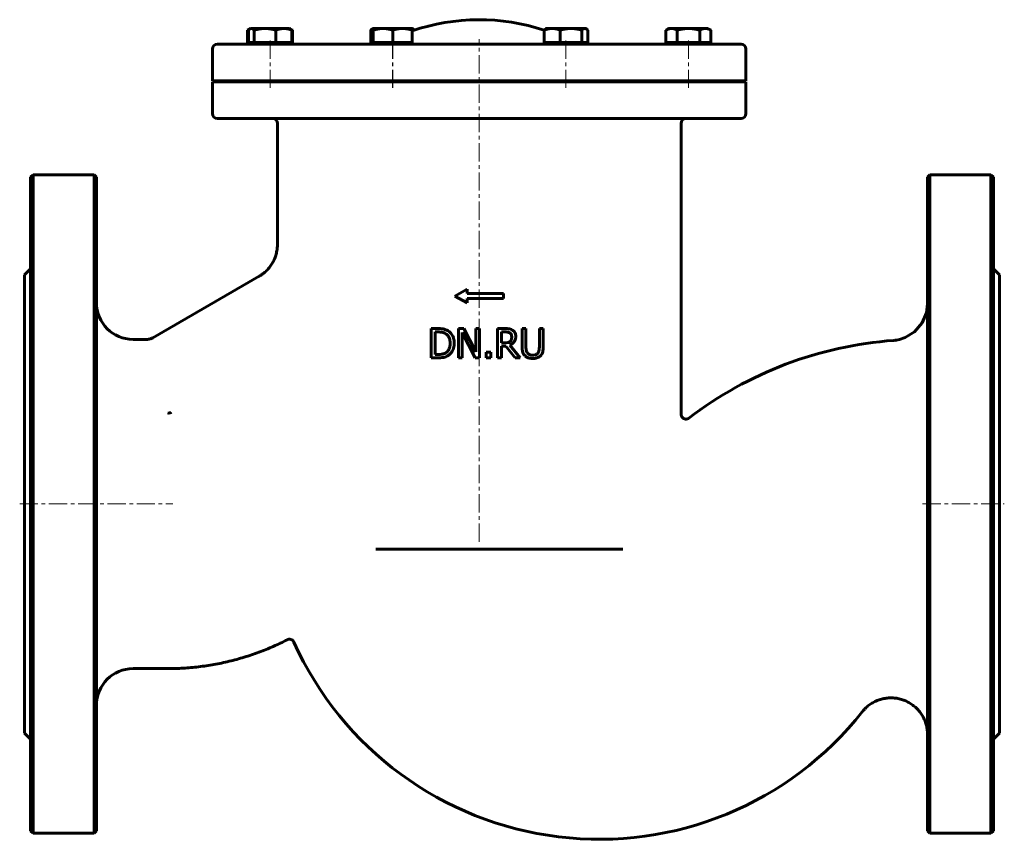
# Model space of a CAD drawing. Header units: millimetres. Extents: x -202 to 202, y -168 to 168.
import ezdxf

# ---------------------------------------------------------------- set-up
doc = ezdxf.new("R2010")
doc.units = ezdxf.units.MM
doc.linetypes.add('K5LT_AXLED', pattern=[12, 7.5, -1.5, 1.5, -1.5])
doc.linetypes.add('K5LT_BASIC', pattern=[0])
doc.layers.add('Системный слой (1)', color=7, linetype='Continuous', true_color=0x6c6c6c)

# ---------------------------------------------------------------- blocks, each defined once
blk = doc.blocks.new('U0')
at = {"layer": 'Системный слой (1)', "color": 143, "linetype": 'K5LT_BASIC', "lineweight": 60, "true_color": 0x33acca}
for p, q in [((170.5, -30.54995), (170.5, 103.45005)), ((170.5, -164.54995), (170.5, -30.54995))]:
    blk.add_line(p, q, dxfattribs=at)
blk = doc.blocks.new('U1')
at = {"layer": 'Системный слой (1)', "color": 143, "linetype": 'K5LT_BASIC', "lineweight": 60, "true_color": 0x33acca}
for p, q in [((200, -30.54995), (200, 63.45005)), ((200, -124.54995), (200, -30.54995))]:
    blk.add_line(p, q, dxfattribs=at)
blk = doc.blocks.new('U2')
at = {"layer": 'Системный слой (1)', "color": 143, "linetype": 'K5LT_BASIC', "lineweight": 60, "true_color": 0x33acca}
for p, q in [((-170.5, -30.54995), (-170.5, 103.45005)), ((-170.5, -164.54995), (-170.5, -30.54995))]:
    blk.add_line(p, q, dxfattribs=at)
blk = doc.blocks.new('U3')
at = {"layer": 'Системный слой (1)', "color": 143, "linetype": 'K5LT_BASIC', "lineweight": 60, "true_color": 0x33acca}
for p, q in [((197.5, 103.45005), (197.5, -30.54995)), ((197.5, -30.54995), (197.5, -164.54995))]:
    blk.add_line(p, q, dxfattribs=at)
blk = doc.blocks.new('U4')
at = {"layer": 'Системный слой (1)', "color": 143, "linetype": 'K5LT_BASIC', "lineweight": 60, "true_color": 0x33acca}
for p, q in [((170.05, 47.82), (170.5, 51.49)), ((168.35, 43.75), (170.05, 47.82)), ((165.19, 40.04), (168.35, 43.75)), ((156.6, 36.53), (156.6, 36.53)), ((156.6, 36.53), (156.6, 36.53)), ((156.6, 36.53), (156.6, 36.53)), ((156.6, 36.53), (156.61, 36.53)), ((156.61, 36.53), (156.61, 36.53)), ((156.61, 36.53), (156.61, 36.53)), ((156.61, 36.53), (156.61, 36.53)), ((156.61, 36.53), (156.62, 36.53)), ((156.62, 36.53), (156.64, 36.53)), ((156.64, 36.53), (156.68, 36.54)), ((156.68, 36.54), (156.76, 36.54)), ((156.76, 36.54), (156.91, 36.56)), ((156.91, 36.56), (157.22, 36.59)), ((157.22, 36.59), (157.83, 36.67)), ((157.83, 36.67), (159.03, 36.91)), ((159.03, 36.91), (161.37, 37.68)), ((161.37, 37.68), (165.19, 40.04))]:
    blk.add_line(p, q, dxfattribs=at)
blk = doc.blocks.new('U5')
at = {"layer": 'Системный слой (1)', "color": 143, "linetype": 'K5LT_BASIC', "lineweight": 60, "true_color": 0x33acca}
for p, q in [((-200, -30.54995), (-200, 63.45005)), ((-200, -124.54995), (-200, -30.54995))]:
    blk.add_line(p, q, dxfattribs=at)
blk = doc.blocks.new('U6')
at = {"layer": 'Системный слой (1)', "color": 143, "linetype": 'K5LT_BASIC', "lineweight": 60, "true_color": 0x33acca}
for p, q in [((-197.5, 103.45005), (-197.5, -30.54995)), ((-197.5, -30.54995), (-197.5, -164.54995))]:
    blk.add_line(p, q, dxfattribs=at)
blk = doc.blocks.new('U7')
at = {"layer": 'Системный слой (1)', "color": 143, "linetype": 'K5LT_BASIC', "lineweight": 60, "true_color": 0x33acca}
for p, q in [((30.07, 164.43), (29.88, 164.45)), ((30.25, 164.38), (30.07, 164.43)), ((30.44, 164.29), (30.25, 164.38)), ((30.64, 164.15), (30.44, 164.29)), ((30.85, 163.97), (30.64, 164.15)), ((31.08, 163.74), (30.85, 163.97))]:
    blk.add_line(p, q, dxfattribs=at)
blk = doc.blocks.new('U8')
at = {"layer": 'Системный слой (1)', "color": 143, "linetype": 'K5LT_BASIC', "lineweight": 60, "true_color": 0x33acca}
for p, q in [((-90.44, 163.95), (-90.63, 164.04)), ((-90.25, 163.85), (-90.44, 163.95)), ((-90.05, 163.74), (-90.25, 163.85))]:
    blk.add_line(p, q, dxfattribs=at)
blk = doc.blocks.new('U9')
at = {"layer": 'Системный слой (1)', "color": 143, "linetype": 'K5LT_BASIC', "lineweight": 60, "true_color": 0x33acca}
for p, q in [((-108.28, 163.87), (-108.52, 163.74)), ((-108.04, 163.99), (-108.28, 163.87)), ((-107.8, 164.1), (-108.04, 163.99))]:
    blk.add_line(p, q, dxfattribs=at)
blk = doc.blocks.new('U10')
at = {"layer": 'Системный слой (1)', "color": 143, "linetype": 'K5LT_BASIC', "lineweight": 60, "true_color": 0x33acca}
for p, q in [((-122.86, 142.55), (47.93, 142.55)), ((47.93, 142.55), (95.98, 142.55))]:
    blk.add_line(p, q, dxfattribs=at)
blk = doc.blocks.new('U11')
at = {"layer": 'Системный слой (1)', "color": 143, "linetype": 'K5LT_BASIC', "lineweight": 60, "true_color": 0x33acca}
for p, q in [((63.96, 164.2), (63.9, 164.15)), ((64.03, 164.25), (63.96, 164.2)), ((64.1, 164.29), (64.03, 164.25)), ((64.16, 164.32), (64.1, 164.29)), ((64.22, 164.35), (64.16, 164.32)), ((64.29, 164.38), (64.22, 164.35))]:
    blk.add_line(p, q, dxfattribs=at)
blk = doc.blocks.new('U12')
at = {"layer": 'Системный слой (1)', "color": 143, "linetype": 'K5LT_BASIC', "lineweight": 60, "true_color": 0x33acca}
for p, q in [((-40.88, 164.36), (-40.95, 164.38)), ((-40.81, 164.32), (-40.88, 164.36)), ((-40.75, 164.29), (-40.81, 164.32)), ((-40.55, 164.15), (-40.75, 164.29)), ((-40.34, 163.98), (-40.55, 164.15)), ((-40.12, 163.75), (-40.34, 163.98))]:
    blk.add_line(p, q, dxfattribs=at)
blk = doc.blocks.new('U13')
at = {"layer": 'Системный слой (1)', "color": 143, "linetype": 'K5LT_BASIC', "lineweight": 60, "true_color": 0x33acca}
for p, q in [((-57.61, 163.87), (-57.95, 163.74)), ((-57.28, 163.99), (-57.61, 163.87)), ((-56.95, 164.09), (-57.28, 163.99))]:
    blk.add_line(p, q, dxfattribs=at)
blk = doc.blocks.new('U14')
at = {"layer": 'Системный слой (1)', "color": 143, "linetype": 'K5LT_BASIC', "lineweight": 60, "true_color": 0x33acca}
for p, q in [((-107.95, 163.97), (-108.17, 163.74)), ((-107.74, 164.15), (-107.95, 163.97)), ((-107.53, 164.29), (-107.74, 164.15)), ((-107.35, 164.38), (-107.53, 164.29)), ((-107.16, 164.43), (-107.35, 164.38)), ((-106.98, 164.45), (-107.16, 164.43))]:
    blk.add_line(p, q, dxfattribs=at)

msp = doc.modelspace()

# ---------------------------------------------------------------- linework, layer by layer
at = {"layer": 'Системный слой (1)', "color": 143, "linetype": 'K5LT_BASIC', "lineweight": 60, "true_color": 0x33acca}
for p, q in [((-107.28, 164.45), (-108.52, 163.74)), ((-108.52, 158.65), (-108.52, 163.74)), ((-108.17, 158.65), (-108.17, 163.74)), ((-107.25, 164.45), (-107.53, 164.29)), ((-107.28, 164.45), (-107.25, 164.45)), ((-107.25, 164.45), (-106.98, 164.45)), ((-106.98, 164.45), (-101.32, 164.45)), ((-105.78, 158.65), (-105.78, 163.74)), ((-101.32, 164.45), (-93.6, 164.45)), ((-96.86, 158.65), (-96.86, 163.74)), ((-93.6, 164.45), (-91.25, 164.45)), ((-91.25, 164.45), (-90.97, 164.29)), ((-90.77, 164.15), (-90.05, 163.74)), ((-90.33, 158.65), (-90.33, 163.74)), ((-90.05, 158.65), (-90.05, 163.74)), ((-57.95, 158.65), (-57.95, 163.74)), ((-57.03, 164.45), (-57.31, 164.29)), ((-57.03, 164.45), (-56.95, 164.45)), ((-56.95, 163.74), (-56.95, 164.45)), ((-56.95, 164.45), (-52.95, 164.45)), ((-56.95, 158.65), (-56.95, 163.74)), ((-52.95, 164.45), (-44.95, 164.45)), ((-48.95, 158.65), (-48.95, 163.74)), ((-44.95, 164.45), (-40.95, 164.45)), ((-40.95, 164.45), (-40.95, 163.74)), ((-40.95, 164.41), (-40.75, 164.29)), ((-40.95, 158.65), (-40.95, 163.74)), ((13.23, 158.65), (13.23, 163.74)), ((14.15, 164.45), (13.87, 164.29)), ((14.08, 164.41), (14.08, 164.45)), ((14.08, 164.45), (14.15, 164.45)), ((14.15, 164.45), (16.5, 164.45)), ((16.5, 164.45), (24.22, 164.45)), ((19.76, 158.65), (19.76, 163.74)), ((24.22, 164.45), (29.88, 164.45)), ((28.69, 158.65), (28.69, 163.74)), ((29.88, 164.45), (30.15, 164.45)), ((30.15, 164.45), (30.44, 164.29)), ((31.08, 158.65), (31.08, 163.74)), ((64.41, 164.45), (63.17, 163.74)), ((63.17, 158.65), (63.17, 163.74)), ((64.38, 164.45), (64.1, 164.29)), ((64.38, 164.45), (64.41, 164.45)), ((64.41, 164.45), (65.48, 164.45)), ((65.48, 164.45), (72.41, 164.45)), ((67.79, 158.65), (67.79, 163.74)), ((72.41, 164.45), (79.34, 164.45)), ((77.03, 158.65), (77.03, 163.74)), ((79.34, 164.45), (80.41, 164.45)), ((80.41, 164.45), (81.65, 163.74)), ((81.65, 158.65), (81.65, 163.74)), ((93.98, 158.05), (-120.86, 158.05)), ((-108.17, 158.65), (-108.52, 158.65)), ((-106.98, 158.65), (-108.17, 158.65)), ((-107.28, 158.65), (-107.28, 158.05)), ((-107.25, 158.65), (-107.25, 158.05)), ((-105.78, 158.65), (-106.98, 158.65)), ((-101.32, 158.65), (-105.78, 158.65)), ((-96.86, 158.65), (-101.32, 158.65)), ((-93.6, 158.65), (-96.86, 158.65)), ((-90.33, 158.65), (-93.6, 158.65)), ((-91.25, 158.65), (-91.25, 158.05)), ((-90.05, 158.65), (-90.33, 158.65)), ((-56.95, 158.65), (-57.95, 158.65)), ((-57.03, 158.65), (-57.03, 158.05)), ((-56.95, 158.65), (-56.95, 158.05)), ((-52.95, 158.65), (-56.95, 158.65)), ((-48.95, 158.65), (-52.95, 158.65)), ((-44.95, 158.65), (-48.95, 158.65)), ((-40.95, 158.65), (-44.95, 158.65)), ((-40.95, 158.65), (-40.95, 158.05)), ((16.5, 158.65), (13.23, 158.65)), ((14.15, 158.65), (14.15, 158.05)), ((19.76, 158.65), (16.5, 158.65)), ((24.22, 158.65), (19.76, 158.65)), ((28.69, 158.65), (24.22, 158.65)), ((29.88, 158.65), (28.69, 158.65)), ((31.08, 158.65), (29.88, 158.65)), ((30.15, 158.65), (30.15, 158.05)), ((65.48, 158.65), (63.17, 158.65)), ((64.38, 158.65), (64.38, 158.05)), ((64.41, 158.65), (64.41, 158.05)), ((67.79, 158.65), (65.48, 158.65)), ((72.41, 158.65), (67.79, 158.65)), ((77.03, 158.65), (72.41, 158.65)), ((79.34, 158.65), (77.03, 158.65)), ((81.65, 158.65), (79.34, 158.65)), ((80.41, 158.65), (80.41, 158.05)), ((-122.86, 143.05), (-122.86, 156.05)), ((95.98, 143.05), (95.98, 156.05)), ((-122.86, 143.05), (95.98, 143.05)), ((-122.86, 129.55), (-122.86, 142.55)), ((-104.28, 143.05), (-104.28, 142.97)), ((-103.86, 142.55), (-104.28, 142.97)), ((-104.25, 142.97), (-104.28, 142.97)), ((-104.25, 143.05), (-104.25, 142.97)), ((-102.79, 142.97), (-104.25, 142.97)), ((-103.83, 142.55), (-104.25, 142.97)), ((-94.25, 142.97), (-102.79, 142.97)), ((-94.67, 142.55), (-94.25, 142.97)), ((-94.25, 143.05), (-94.25, 142.97)), ((-54.03, 143.05), (-54.03, 142.97)), ((-53.61, 142.55), (-54.03, 142.97)), ((-53.95, 142.97), (-54.03, 142.97)), ((-53.95, 143.05), (-53.95, 142.97)), ((-48.95, 142.97), (-53.95, 142.97)), ((-53.53, 142.55), (-53.95, 142.97)), ((-43.95, 142.97), (-48.95, 142.97)), ((-44.37, 142.55), (-43.95, 142.97)), ((-43.95, 143.05), (-43.95, 142.97)), ((-20.94, 142.55), (-20.94, 143.05)), ((-5.94, 142.55), (-5.94, 143.05)), ((17.08, 143.05), (17.08, 142.97)), ((17.15, 142.97), (17.08, 142.97)), ((17.5, 142.55), (17.08, 142.97)), ((17.15, 143.05), (17.15, 142.97)), ((17.57, 142.55), (17.15, 142.97)), ((25.69, 142.97), (17.15, 142.97)), ((27.15, 142.97), (25.69, 142.97)), ((26.73, 142.55), (27.15, 142.97)), ((27.15, 143.05), (27.15, 142.97)), ((67.38, 143.05), (67.38, 142.97)), ((67.8, 142.55), (67.38, 142.97)), ((67.41, 142.97), (67.38, 142.97)), ((67.41, 143.05), (67.41, 142.97)), ((77.41, 142.97), (67.41, 142.97)), ((67.83, 142.55), (67.41, 142.97)), ((76.99, 142.55), (77.41, 142.97)), ((77.41, 143.05), (77.41, 142.97)), ((95.98, 129.55), (95.98, 142.55)), ((-120.86, 127.55), (93.98, 127.55)), ((-96.25, 75.82), (-96.25, 125.55)), ((69.38, 6.28), (69.38, 125.55)), ((-197.5, 103.45), (-196.5, 104.45)), ((-196.5, -30.55), (-196.5, 104.45)), ((-171.5, 104.45), (-196.5, 104.45)), ((-170.5, 103.45), (-171.5, 104.45)), ((-171.5, 104.45), (-171.5, -30.55)), ((170.5, 103.45), (171.5, 104.45)), ((171.5, 104.45), (171.5, -30.55)), ((196.5, 104.45), (171.5, 104.45)), ((196.5, -30.55), (196.5, 104.45)), ((197.5, 103.45), (196.5, 104.45)), ((-200, 63.45), (-197.5, 65.95)), ((200, 63.45), (197.5, 65.95)), ((-147.43, 37.62), (-103.75, 62.83)), ((-23.44, 54.74), (-18.44, 57.57)), ((-18.44, 55.74), (-18.44, 57.57)), ((-23.44, 54.74), (-18.44, 51.9)), ((-18.44, 55.74), (-3.44, 55.74)), ((-18.44, 51.9), (-18.44, 53.74)), ((-18.44, 53.74), (-3.44, 53.74)), ((-3.44, 53.74), (-3.44, 55.74)), ((-30.44, 41.39), (-33.17, 41.39)), ((-33.17, 41.39), (-33.17, 29.39)), ((-19.71, 41.39), (-21.98, 41.39)), ((-21.98, 41.39), (-21.98, 29.39)), ((-14.88, 31.89), (-19.71, 41.39)), ((-13.39, 41.39), (-14.88, 41.39)), ((-14.88, 41.39), (-14.88, 31.89)), ((-13.39, 29.39), (-13.39, 41.39)), ((-5.96, 41.39), (-5.96, 29.39)), ((-2.87, 41.39), (-5.96, 41.39)), ((5.73, 41.39), (4.13, 41.39)), ((4.13, 41.39), (4.13, 33.9)), ((5.73, 33.9), (5.73, 41.39)), ((11.22, 41.39), (11.22, 33.86)), ((12.82, 41.39), (11.22, 41.39)), ((12.82, 33.9), (12.82, 41.39)), ((-155.5, 36.95), (-149.93, 36.95)), ((-31.58, 40.01), (-30.36, 40.01)), ((-31.58, 30.77), (-31.58, 40.01)), ((-20.49, 39.73), (-15.18, 29.39)), ((-20.49, 29.39), (-20.49, 39.73)), ((-4.37, 35.49), (-4.37, 40.01)), ((-4.37, 40.01), (-2.78, 40.01)), ((-2.97, 35.49), (-4.37, 35.49)), ((-4.37, 34.16), (-2.54, 34.16)), ((-4.37, 29.39), (-4.37, 34.16)), ((-2.54, 34.16), (1.25, 29.39)), ((3.33, 29.39), (-0.94, 34.61)), ((-33.17, 29.39), (-30.41, 29.39)), ((-30.36, 30.77), (-31.58, 30.77)), ((-21.98, 29.39), (-20.49, 29.39)), ((-15.18, 29.39), (-13.39, 29.39)), ((-8.72, 31.68), (-10.65, 31.68)), ((-10.65, 31.68), (-10.65, 29.39)), ((-10.65, 29.39), (-8.72, 29.39)), ((-8.72, 29.39), (-8.72, 31.68)), ((-5.96, 29.39), (-4.37, 29.39)), ((1.25, 29.39), (3.33, 29.39)), ((69.38, 6.28), (69.38, 6.28)), ((-196.5, -165.55), (-196.5, -30.55)), ((-171.5, -30.55), (-171.5, -165.55)), ((171.5, -30.55), (171.5, -165.55)), ((196.5, -165.55), (196.5, -30.55)), ((-55.82, -49.05), (45.44, -49.05)), ((-155.5, -98.05), (-141.22, -98.05)), ((-200, -124.55), (-197.5, -127.05)), ((200, -124.55), (197.5, -127.05)), ((-197.5, -164.55), (-196.5, -165.55)), ((-171.5, -165.55), (-196.5, -165.55)), ((-170.5, -164.55), (-171.5, -165.55)), ((170.5, -164.55), (171.5, -165.55)), ((196.5, -165.55), (171.5, -165.55)), ((197.5, -164.55), (196.5, -165.55))]:
    msp.add_line(p, q, dxfattribs=at)
at = {"layer": 'Системный слой (1)', "color": 30, "linetype": 'K5LT_AXLED', "lineweight": 18, "true_color": 0xff8000}
for p, q in [((-99.28, 140.05), (-99.28, 160.65)), ((-99.25, 140.05), (-99.25, 160.65)), ((-49.03, 140.05), (-49.03, 160.65)), ((-48.95, 140.05), (-48.95, 160.65)), ((-13.44, -46.05), (-13.44, 160.05)), ((22.08, 140.05), (22.08, 160.05)), ((22.15, 140.05), (22.15, 160.65)), ((72.38, 140.05), (72.38, 160.65)), ((72.41, 140.05), (72.41, 160.65)), ((-202, -30.55), (-139.22, -30.55)), ((168.5, -30.55), (202, -30.55))]:
    msp.add_line(p, q, dxfattribs=at)
at = {"layer": 'Системный слой (1)', "color": 143, "linetype": 'K5LT_BASIC', "lineweight": 60, "true_color": 0x33acca}
for centre, radius, start, end in [((-13.44, 83.05), 85, 71.7039, 108.8862), ((-120.86, 156.05), 2, 90, 180), ((93.98, 156.05), 2, 0, 90), ((-120.86, 129.55), 2, 180, 270), ((93.98, 129.55), 2, 270, 0), ((-98.25, 125.55), 2, 0, 90), ((71.38, 125.55), 2, 90, 180), ((-155.5, 51.95), 15, 180, 270), ((168.09, -120.55), 157.5, 94.1869, 127.3272), ((35.81, -30.55), 137.5, 204.326, 321.7096), ((-155.5, -113.05), 15, 90, 180)]:
    msp.add_arc(centre, radius, start, end, dxfattribs=at)
for points, weights in [([(-105.78, 163.74), (-106.42, 164.45), (-106.98, 164.45)], [1, 1.0379548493, 1]), ([(-101.32, 164.45), (-103.39, 164.45), (-105.78, 163.74)], [1, 1.0379548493, 1]), ([(-96.86, 163.74), (-99.25, 164.45), (-101.32, 164.45)], [1, 1.0379548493, 1]), ([(-93.6, 164.45), (-95.11, 164.45), (-96.86, 163.74)], [1, 1.0379548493, 1]), ([(-90.33, 163.74), (-92.08, 164.45), (-93.6, 164.45)], [1, 1.0379548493, 1]), ([(-90.97, 164.29), (-90.67, 164.11), (-90.33, 163.74)], [1.0189529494, 1.01965895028, 1]), ([(-57.95, 163.74), (-57.61, 164.11), (-57.31, 164.29)], [1, 1.01965916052, 1.0189529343]), ([(-52.95, 164.45), (-54.81, 164.45), (-56.95, 163.74)], [1, 1.0379548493, 1]), ([(-48.95, 163.74), (-51.09, 164.45), (-52.95, 164.45)], [1, 1.0379548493, 1]), ([(-44.95, 164.45), (-46.81, 164.45), (-48.95, 163.74)], [1, 1.0379548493, 1]), ([(-40.95, 163.74), (-43.09, 164.45), (-44.95, 164.45)], [1, 1.0379548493, 1]), ([(16.5, 164.45), (14.98, 164.45), (13.23, 163.74)], [1, 1.0379548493, 1]), ([(13.23, 163.74), (13.57, 164.11), (13.87, 164.29)], [1, 1.01965916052, 1.0189529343]), ([(19.76, 163.74), (18.01, 164.45), (16.5, 164.45)], [1, 1.0379548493, 1]), ([(24.22, 164.45), (22.15, 164.45), (19.76, 163.74)], [1, 1.0379548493, 1]), ([(28.69, 163.74), (26.29, 164.45), (24.22, 164.45)], [1, 1.0379548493, 1]), ([(29.88, 164.45), (29.33, 164.45), (28.69, 163.74)], [1, 1.0379548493, 1]), ([(65.48, 164.45), (64.41, 164.45), (63.17, 163.74)], [1, 1.0379548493, 1]), ([(67.79, 163.74), (66.55, 164.45), (65.48, 164.45)], [1, 1.0379548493, 1]), ([(72.41, 164.45), (70.27, 164.45), (67.79, 163.74)], [1, 1.0379548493, 1]), ([(77.03, 163.74), (74.55, 164.45), (72.41, 164.45)], [1, 1.0379548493, 1]), ([(79.34, 164.45), (78.27, 164.45), (77.03, 163.74)], [1, 1.0379548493, 1]), ([(81.65, 163.74), (80.41, 164.45), (79.34, 164.45)], [1, 1.0379548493, 1]), ([(-92.22, -86.23), (-115.29, -98.05), (-141.22, -98.05)], [0.871135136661, 0.849394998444, 0.87636227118])]:
    msp.add_rational_spline(points, weights, degree=2, dxfattribs=at)
for points, knots in [([(-103.75, 62.83), (-103.75, 62.83), (-103.75, 62.84), (-103.74, 62.84), (-103.74, 62.84), (-103.73, 62.85), (-103.73, 62.85), (-103.71, 62.86), (-103.7, 62.87), (-103.67, 62.88), (-103.64, 62.9), (-103.58, 62.94), (-103.54, 62.96), (-103.41, 63.04), (-103.33, 63.09), (-103.08, 63.25), (-102.91, 63.36), (-102.43, 63.69), (-102.12, 63.92), (-101.3, 64.59), (-100.82, 65.04), (-99.9, 66), (-99.48, 66.52), (-98.7, 67.6), (-98.34, 68.16), (-97.73, 69.31), (-97.47, 69.88), (-97.01, 71.07), (-96.82, 71.69), (-96.52, 72.96), (-96.41, 73.61), (-96.28, 74.78), (-96.25, 75.3), (-96.25, 75.82)], [0, 0, 0, 0, 0.009303, 0.009303, 0.024188, 0.024188, 0.052097, 0.052097, 0.106054, 0.106054, 0.212108, 0.212108, 0.422355, 0.422355, 0.839129, 0.839129, 1.665233, 1.665233, 3.302557, 3.302557, 6.079488, 6.079488, 8.888804, 8.888804, 11.680733, 11.680733, 14.331314, 14.331314, 17.047909, 17.047909, 19.801998, 19.801998, 21.998837, 21.998837, 21.998837, 21.998837]), ([(-26.14, 40.43), (-26.56, 40.71), (-27.03, 40.91), (-27.93, 41.18), (-28.5, 41.32), (-29.83, 41.38), (-30.13, 41.39), (-30.44, 41.39)], [-0.7673491, -0.7673491, -0.7673491, -0.7673491, -0.4057179, -0.4057179, -0.0928885, -0.0928885, 0, 0, 0, 0]), ([(-23.71, 35.38), (-23.71, 35.91), (-23.75, 36.45), (-23.96, 37.44), (-24.11, 37.9), (-24.53, 38.78), (-24.9, 39.39), (-25.71, 40.12), (-25.92, 40.29), (-26.14, 40.43)], [-0.8390806, -0.8390806, -0.8390806, -0.8390806, -0.5711419, -0.5711419, -0.3289601, -0.3289601, -0.0804809, -0.0804809, 0, 0, 0, 0]), ([(0.18, 40.75), (-0.08, 40.92), (-0.35, 41.06), (-0.85, 41.22), (-1.1, 41.28), (-1.8, 41.35), (-2.05, 41.37), (-2.49, 41.38), (-2.68, 41.39), (-2.87, 41.39)], [-0.4810098, -0.4810098, -0.4810098, -0.4810098, -0.271114, -0.271114, -0.1315406, -0.1315406, -0.0576686, -0.0576686, 0, 0, 0, 0]), ([(1.55, 38.13), (1.55, 38.4), (1.52, 38.67), (1.42, 39.17), (1.34, 39.4), (1.22, 39.64), (1.21, 39.67), (1.19, 39.7), (1.18, 39.71), (1.16, 39.75), (1.13, 39.79), (1.07, 39.9), (1.02, 39.96), (0.92, 40.1), (0.85, 40.18), (0.73, 40.31), (0.67, 40.37), (0.58, 40.45), (0.56, 40.48), (0.42, 40.59), (0.31, 40.68), (0.18, 40.75)], [-0.5504135, -0.5504135, -0.5504135, -0.5504135, -0.3648256, -0.3648256, -0.1997393, -0.1997393, -0.1786254, -0.1786254, -0.176528, -0.176528, -0.1505805, -0.1505805, -0.1179013, -0.1179013, -0.0806592, -0.0806592, -0.0540889, -0.0540889, -0.0434172, -0.0434172, 0, 0, 0, 0]), ([(-149.93, 36.95), (-149.93, 36.95), (-149.93, 36.95), (-149.93, 36.95), (-149.92, 36.95), (-149.92, 36.95), (-149.92, 36.95), (-149.92, 36.95), (-149.92, 36.95), (-149.91, 36.95), (-149.91, 36.95), (-149.9, 36.95), (-149.89, 36.95), (-149.87, 36.95), (-149.86, 36.95), (-149.82, 36.95), (-149.79, 36.95), (-149.72, 36.95), (-149.67, 36.96), (-149.52, 36.97), (-149.42, 36.97), (-149.15, 37.01), (-148.97, 37.04), (-148.63, 37.12), (-148.47, 37.17), (-148.13, 37.28), (-147.97, 37.34), (-147.68, 37.48), (-147.55, 37.55), (-147.43, 37.62)], [0.001256, 0.001256, 0.001256, 0.001256, 0.002741, 0.002741, 0.016949, 0.016949, 0.039632, 0.039632, 0.082131, 0.082131, 0.164261, 0.164261, 0.325656, 0.325656, 0.642711, 0.642711, 1.265353, 1.265353, 2.487703, 2.487703, 4.886533, 4.886533, 9.086175, 9.086175, 13.285816, 13.285816, 17.485458, 17.485458, 20.996274, 20.996274, 20.996274, 20.996274]), ([(-30.36, 40.01), (-30.22, 40.01), (-30.08, 40), (-29.81, 39.99), (-29.68, 39.99), (-29.38, 39.97), (-29.22, 39.95), (-29, 39.92), (-28.92, 39.91), (-28.79, 39.89), (-28.74, 39.87), (-28.64, 39.86), (-28.6, 39.85), (-28.56, 39.84), (-28.56, 39.84), (-28.55, 39.84), (-28.07, 39.72), (-27.62, 39.54), (-27.19, 39.29)], [-0.2415549, -0.2415549, -0.2415549, -0.2415549, -0.2280548, -0.2280548, -0.2128729, -0.2128729, -0.1898649, -0.1898649, -0.1755568, -0.1755568, -0.1632423, -0.1632423, -0.1515754, -0.1515754, -0.1509278, -0.1509278, -0.1503207, 0, 0, 0, 0]), ([(-27.19, 39.29), (-26.86, 39.09), (-26.57, 38.84), (-26.08, 38.25), (-25.88, 37.91), (-25.47, 36.87), (-25.37, 36.13), (-25.37, 35.4)], [-0.4513968, -0.4513968, -0.4513968, -0.4513968, -0.3358061, -0.3358061, -0.21865, -0.21865, 0, 0, 0, 0]), ([(-2.78, 40.01), (-2.66, 40.01), (-2.56, 40), (-2.34, 40), (-2.23, 39.99), (-2.02, 39.97), (-1.92, 39.96), (-1.77, 39.93), (-1.72, 39.92), (-1.65, 39.91), (-1.63, 39.9), (-1.37, 39.85), (-1.15, 39.76), (-0.92, 39.63), (-0.9, 39.61), (-0.88, 39.6)], [-0.1551848, -0.1551848, -0.1551848, -0.1551848, -0.1400514, -0.1400514, -0.1223868, -0.1223868, -0.1008552, -0.1008552, -0.086931, -0.086931, -0.0808668, -0.0808668, -0.0082046, -0.0082046, 0, 0, 0, 0]), ([(-0.94, 34.61), (-0.51, 34.77), (-0.11, 34.99), (0.55, 35.52), (0.83, 35.83), (1.27, 36.55), (1.42, 36.96), (1.53, 37.64), (1.55, 37.89), (1.55, 38.13)], [-0.4659989, -0.4659989, -0.4659989, -0.4659989, -0.3269366, -0.3269366, -0.2067409, -0.2067409, -0.0727758, -0.0727758, 0, 0, 0, 0]), ([(-0.88, 39.6), (-0.74, 39.51), (-0.62, 39.4), (-0.4, 39.13), (-0.32, 38.99), (-0.16, 38.59), (-0.12, 38.3), (-0.12, 38)], [-0.1661913, -0.1661913, -0.1661913, -0.1661913, -0.1292526, -0.1292526, -0.0880546, -0.0880546, 0, 0, 0, 0]), ([(-0.12, 38), (-0.12, 37.78), (-0.13, 37.55), (-0.19, 37.21), (-0.22, 37.1), (-0.26, 36.97), (-0.27, 36.94), (-0.3, 36.86), (-0.32, 36.81), (-0.45, 36.51), (-0.6, 36.3), (-0.8, 36.12)], [-0.1848586, -0.1848586, -0.1848586, -0.1848586, -0.133004, -0.133004, -0.1050946, -0.1050946, -0.0966839, -0.0966839, -0.0807808, -0.0807808, 0, 0, 0, 0]), ([(-25.37, 35.4), (-25.37, 34.86), (-25.42, 34.3), (-25.63, 33.43), (-25.78, 32.98), (-26.33, 32.15), (-26.66, 31.83), (-27.04, 31.56)], [-0.5458031, -0.5458031, -0.5458031, -0.5458031, -0.3014716, -0.3014716, -0.1410594, -0.1410594, 0, 0, 0, 0]), ([(-26.16, 30.35), (-25.83, 30.57), (-25.53, 30.83), (-24.97, 31.43), (-24.73, 31.76), (-24.02, 33.02), (-23.84, 33.86), (-23.73, 34.75), (-23.71, 35.06), (-23.71, 35.38)], [-0.411085, -0.411085, -0.411085, -0.411085, -0.3423408, -0.3423408, -0.2711805, -0.2711805, -0.0935434, -0.0935434, 0, 0, 0, 0]), ([(-0.8, 36.12), (-0.92, 35.99), (-1.06, 35.89), (-1.44, 35.68), (-1.64, 35.63), (-2.13, 35.53), (-2.55, 35.49), (-2.97, 35.49)], [-0.1679821, -0.1679821, -0.1679821, -0.1679821, -0.1502637, -0.1502637, -0.1247566, -0.1247566, 0, 0, 0, 0]), ([(4.13, 33.9), (4.13, 33.21), (4.19, 32.46), (4.45, 31.52), (4.6, 31.08), (5.05, 30.49), (5.16, 30.36), (5.28, 30.24)], [-0.6515404, -0.6515404, -0.6515404, -0.6515404, -0.2251213, -0.2251213, -0.0509747, -0.0509747, 0, 0, 0, 0]), ([(6.24, 31.48), (6.07, 31.74), (5.95, 32.03), (5.78, 32.71), (5.75, 33.13), (5.73, 33.59), (5.73, 33.75), (5.73, 33.9)], [-0.2149044, -0.2149044, -0.2149044, -0.2149044, -0.1378588, -0.1378588, -0.0455542, -0.0455542, 0, 0, 0, 0]), ([(11.22, 33.86), (11.22, 33.47), (11.2, 33.04), (11.1, 32.4), (11.03, 32.08), (10.81, 31.65), (10.76, 31.56), (10.71, 31.48)], [-0.3238415, -0.3238415, -0.3238415, -0.3238415, -0.1472746, -0.1472746, -0.0311273, -0.0311273, 0, 0, 0, 0]), ([(11.67, 30.24), (11.85, 30.42), (12.01, 30.61), (12.29, 31.04), (12.4, 31.26), (12.67, 32.03), (12.76, 32.66), (12.81, 33.45), (12.82, 33.67), (12.82, 33.9)], [-0.3919963, -0.3919963, -0.3919963, -0.3919963, -0.3144117, -0.3144117, -0.2366534, -0.2366534, -0.0671965, -0.0671965, 0, 0, 0, 0]), ([(-30.41, 29.39), (-29.73, 29.39), (-28.97, 29.42), (-27.89, 29.59), (-27.35, 29.72), (-26.51, 30.14), (-26.33, 30.24), (-26.16, 30.35)], [-0.6614298, -0.6614298, -0.6614298, -0.6614298, -0.2859627, -0.2859627, -0.0619222, -0.0619222, 0, 0, 0, 0]), ([(-27.04, 31.56), (-27.26, 31.41), (-27.49, 31.28), (-28.07, 31.03), (-28.36, 30.97), (-29.1, 30.81), (-29.75, 30.77), (-30.36, 30.77)], [-0.259537, -0.259537, -0.259537, -0.259537, -0.2296306, -0.2296306, -0.1874944, -0.1874944, 0, 0, 0, 0]), ([(5.28, 30.24), (5.61, 29.92), (5.98, 29.67), (6.76, 29.35), (7.23, 29.21), (8.08, 29.14), (8.28, 29.13), (8.47, 29.13)], [-0.508525, -0.508525, -0.508525, -0.508525, -0.2647311, -0.2647311, -0.0600412, -0.0600412, 0, 0, 0, 0]), ([(8.47, 30.5), (8.24, 30.5), (8.01, 30.51), (7.76, 30.55), (7.73, 30.56), (7.57, 30.59), (7.46, 30.62), (7.31, 30.67), (7.25, 30.69), (7.17, 30.72), (7.14, 30.73), (7.1, 30.75), (7.08, 30.76), (6.83, 30.88), (6.62, 31.03), (6.37, 31.3), (6.3, 31.39), (6.24, 31.48)], [-0.2048683, -0.2048683, -0.2048683, -0.2048683, -0.1664695, -0.1664695, -0.1616477, -0.1616477, -0.1400863, -0.1400863, -0.1264791, -0.1264791, -0.1185249, -0.1185249, -0.1125876, -0.1125876, -0.0333371, -0.0333371, 0, 0, 0, 0]), ([(10.71, 31.48), (10.61, 31.34), (10.51, 31.21), (10.25, 30.99), (10.11, 30.9), (9.79, 30.73), (9.44, 30.57), (8.75, 30.5), (8.61, 30.5), (8.47, 30.5)], [-0.507912, -0.507912, -0.507912, -0.507912, -0.3647343, -0.3647343, -0.2163977, -0.2163977, -0.0427723, -0.0427723, 0, 0, 0, 0]), ([(8.47, 29.13), (9.02, 29.13), (9.59, 29.18), (10.67, 29.49), (11.05, 29.73), (11.45, 30.04), (11.56, 30.14), (11.67, 30.24)], [-0.2583711, -0.2583711, -0.2583711, -0.2583711, -0.1546266, -0.1546266, -0.0459707, -0.0459707, 0, 0, 0, 0]), ([(-139.84, 7.06), (-139.84, 7.06), (-139.84, 7.06), (-139.98, 7), (-140.12, 6.94), (-140.35, 6.86), (-140.43, 6.84), (-140.66, 6.78), (-140.81, 6.75), (-141.04, 6.71), (-141.13, 6.7), (-141.21, 6.69), (-141.22, 6.69), (-141.22, 6.69)], [-0.0006702, -0.0006702, -0.0006702, -0.0006702, 0, 0, 0.0449566, 0.0449566, 0.0718881, 0.0718881, 0.116857, 0.116857, 0.1424417, 0.1424417, 0.1431119, 0.1431119, 0.1431119, 0.1431119]), ([(72.59, 4.69), (72.59, 4.69), (72.59, 4.69), (72.59, 4.69), (72.59, 4.69), (72.58, 4.69), (72.58, 4.68), (72.58, 4.68), (72.57, 4.68), (72.56, 4.67), (72.56, 4.67), (72.54, 4.65), (72.52, 4.64), (72.48, 4.61), (72.45, 4.59), (72.37, 4.54), (72.32, 4.51), (72.18, 4.45), (72.1, 4.41), (71.93, 4.36), (71.84, 4.34), (71.67, 4.3), (71.58, 4.29), (71.41, 4.28), (71.32, 4.28), (71.15, 4.3), (71.06, 4.31), (70.89, 4.34), (70.8, 4.37), (70.63, 4.43), (70.55, 4.46), (70.39, 4.54), (70.32, 4.59), (70.18, 4.68), (70.11, 4.74), (69.99, 4.85), (69.93, 4.9), (69.82, 5.03), (69.77, 5.1), (69.67, 5.26), (69.62, 5.34), (69.54, 5.51), (69.5, 5.6), (69.45, 5.77), (69.42, 5.86), (69.39, 6.04), (69.38, 6.13), (69.38, 6.24), (69.38, 6.26), (69.38, 6.28)], [0, 0, 0, 0, 0.011929, 0.011929, 0.029823, 0.029823, 0.062628, 0.062628, 0.125257, 0.125257, 0.247531, 0.247531, 0.486116, 0.486116, 0.951356, 0.951356, 1.857978, 1.857978, 3.113236, 3.113236, 4.375472, 4.375472, 5.625892, 5.625892, 6.846193, 6.846193, 8.085995, 8.085995, 9.359317, 9.359317, 10.629169, 10.629169, 11.868695, 11.868695, 13.056819, 13.056819, 14.175428, 14.175428, 15.472915, 15.472915, 16.798037, 16.798037, 18.125905, 18.125905, 19.427343, 19.427343, 20.685757, 20.685757, 20.998136, 20.998136, 20.998136, 20.998136]), ([(-92.22, -86.23), (-92.22, -86.23), (-92.22, -86.23), (-92.22, -86.23), (-92.22, -86.23), (-92.21, -86.23), (-92.21, -86.23), (-92.21, -86.23), (-92.2, -86.23), (-92.19, -86.22), (-92.19, -86.22), (-92.17, -86.21), (-92.16, -86.2), (-92.12, -86.19), (-92.1, -86.18), (-92.02, -86.15), (-91.97, -86.13), (-91.84, -86.09), (-91.75, -86.06), (-91.58, -86.03), (-91.49, -86.02), (-91.3, -86.02), (-91.21, -86.02), (-91.02, -86.04), (-90.93, -86.05), (-90.75, -86.09), (-90.66, -86.12), (-90.5, -86.18), (-90.42, -86.22), (-90.28, -86.3), (-90.2, -86.34), (-90.06, -86.45), (-90, -86.5), (-89.87, -86.62), (-89.81, -86.69), (-89.69, -86.83), (-89.64, -86.9), (-89.55, -87.05), (-89.52, -87.12), (-89.49, -87.19)], [0, 0, 0, 0, 0.012664, 0.012664, 0.03166, 0.03166, 0.066487, 0.066487, 0.132973, 0.132973, 0.26278, 0.26278, 0.516063, 0.516063, 1.009963, 1.009963, 1.972437, 1.972437, 3.613475, 3.613475, 5.309776, 5.309776, 7.036865, 7.036865, 8.760294, 8.760294, 10.444935, 10.444935, 11.99858, 11.99858, 13.574617, 13.574617, 15.208995, 15.208995, 16.876388, 16.876388, 18.542987, 18.542987, 19.999209, 19.999209, 19.999209, 19.999209]), ([(143.73, -115.75), (143.73, -115.75), (143.73, -115.74), (143.74, -115.73), (143.75, -115.73), (143.76, -115.71), (143.77, -115.7), (143.79, -115.67), (143.81, -115.65), (143.86, -115.59), (143.89, -115.55), (143.99, -115.43), (144.05, -115.35), (144.25, -115.13), (144.38, -114.98), (144.77, -114.55), (145.04, -114.28), (145.8, -113.58), (146.31, -113.17), (147.36, -112.43), (147.91, -112.09), (149.05, -111.49), (149.64, -111.22), (150.85, -110.77), (151.48, -110.58), (152.73, -110.29), (153.36, -110.18), (154.63, -110.06), (155.28, -110.03), (156.57, -110.07), (157.22, -110.13), (158.5, -110.34), (159.14, -110.48), (160.38, -110.85), (160.99, -111.07), (162.17, -111.59), (162.74, -111.89), (163.81, -112.54), (164.31, -112.89), (165.31, -113.68), (165.8, -114.13), (166.74, -115.1), (167.18, -115.61), (167.98, -116.7), (168.35, -117.27), (168.99, -118.45), (169.27, -119.05), (169.73, -120.23), (169.91, -120.81), (170.21, -122.02), (170.32, -122.66), (170.47, -123.87), (170.5, -124.46), (170.5, -125.05)], [0, 0, 0, 0, 0.008165, 0.008165, 0.020413, 0.020413, 0.042868, 0.042868, 0.085736, 0.085736, 0.169431, 0.169431, 0.332738, 0.332738, 0.651186, 0.651186, 1.271752, 1.271752, 2.323663, 2.323663, 3.365653, 3.365653, 4.406401, 4.406401, 5.455861, 5.455861, 6.487044, 6.487044, 7.527749, 7.527749, 8.580266, 8.580266, 9.627294, 9.627294, 10.678042, 10.678042, 11.711138, 11.711138, 12.696871, 12.696871, 13.775323, 13.775323, 14.871, 14.871, 15.964784, 15.964784, 17.037292, 17.037292, 18.015239, 18.015239, 19.051613, 19.051613, 19.99949, 19.99949, 19.99949, 19.99949])]:
    msp.add_open_spline(points, degree=3, knots=knots, dxfattribs=at)

# ---------------------------------------------------------------- block references
at = {"layer": 'Системный слой (1)'}
for name in ['U9', 'U14', 'U8', 'U13', 'U12', 'U7', 'U11', 'U10', 'U6', 'U2', 'U0', 'U3', 'U5', 'U1', 'U4']:
    msp.add_blockref(name, (0, 0), dxfattribs=at)

doc.saveas('drawing.dxf')
